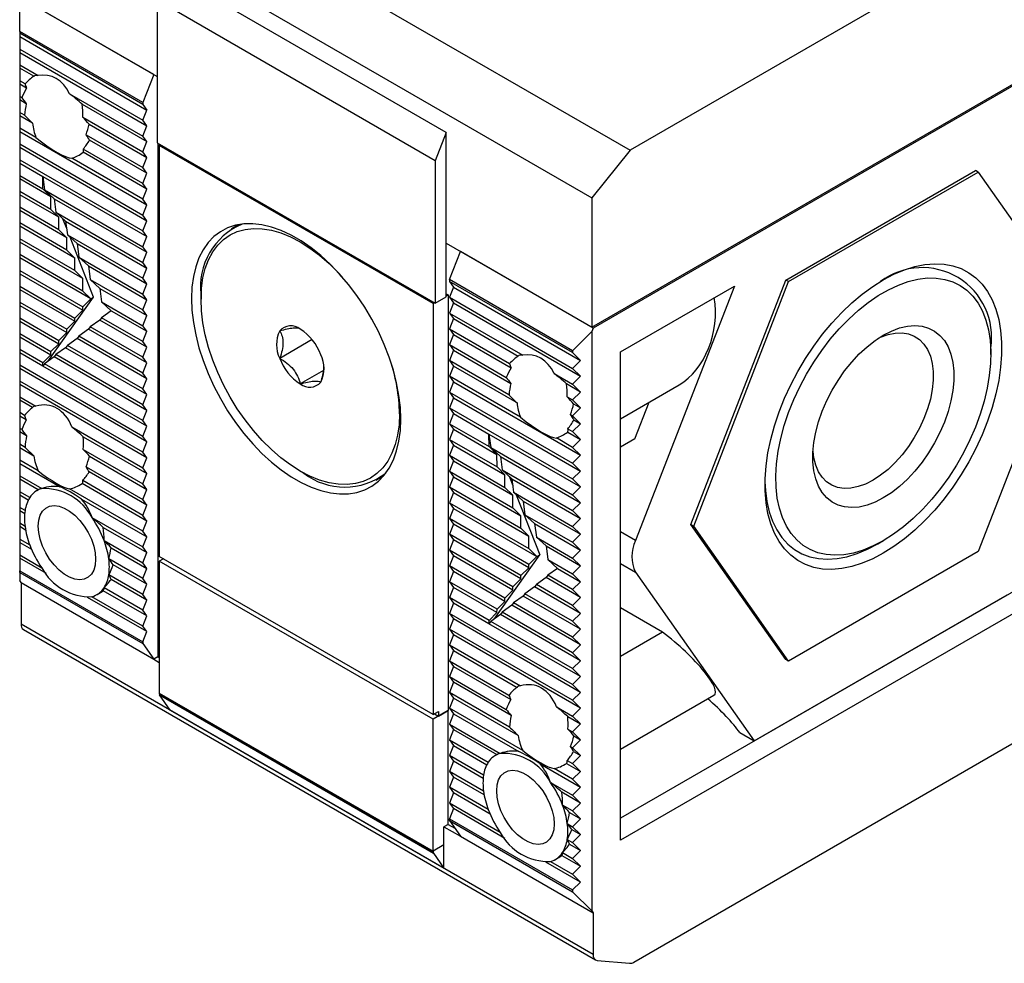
# Model space of a CAD drawing. Header units: millimetres. Extents: x 13 to 546, y 13 to 419.
# Tile 11 of 14: x 466 to 517, y 306 to 354. Entities that reach past the tile are written whole.
import ezdxf

# ---------------------------------------------------------------- set-up
doc = ezdxf.new("R2010")
doc.units = ezdxf.units.MM
doc.header["$LTSCALE"] = 2

msp = doc.modelspace()

# ---------------------------------------------------------------- linework, layer by layer
for p, q in [((468.236, 364.545), (497.652, 347.564)), ((523.39, 362.422), (497.652, 347.564)), ((466.256, 362.082), (495.672, 345.101)), ((488.141, 348.482), (473.787, 356.769)), ((466.115, 353.697), (466.115, 355.259)), ((473.044, 351.481), (466.185, 355.441)), ((466.256, 355.4), (473.221, 351.379)), ((487.575, 347.024), (473.221, 355.311)), ((473.221, 355.311), (473.221, 347.95)), ((495.672, 338.419), (525.37, 355.563)), ((525.441, 355.523), (495.742, 338.378)), ((472.479, 350.023), (466.115, 353.697)), ((466.115, 353.697), (466.115, 353.604)), ((472.479, 349.93), (466.115, 353.604)), ((466.115, 353.604), (466.115, 353.431)), ((466.115, 353.431), (472.683, 349.64)), ((466.115, 353.431), (466.115, 352.787)), ((466.115, 352.787), (472.479, 349.113)), ((466.115, 352.787), (466.115, 352.615)), ((466.115, 352.615), (472.683, 348.823)), ((466.115, 352.615), (466.115, 351.971)), ((466.115, 351.971), (467.07, 351.419)), ((466.115, 351.971), (466.115, 351.798)), ((466.838, 351.381), (466.115, 351.798)), ((466.115, 351.798), (466.115, 351.154)), ((466.396, 350.992), (466.115, 351.154)), ((466.115, 351.154), (466.115, 350.982)), ((473.044, 351.481), (472.479, 350.023)), ((466.471, 350.776), (466.115, 350.982)), ((466.115, 350.982), (466.115, 350.338)), ((466.221, 350.276), (466.115, 350.338)), ((466.115, 350.338), (466.115, 350.165)), ((466.456, 349.968), (466.115, 350.165)), ((466.115, 350.165), (466.115, 349.521)), ((468.695, 350.481), (472.479, 348.297)), ((472.479, 350.023), (472.479, 349.93)), ((466.363, 349.378), (466.115, 349.521)), ((466.115, 349.521), (466.115, 349.348)), ((469.336, 349.939), (472.683, 348.006)), ((472.479, 349.93), (472.683, 349.64)), ((472.479, 349.113), (472.683, 349.64)), ((466.779, 348.965), (466.115, 349.348)), ((466.115, 349.348), (466.115, 348.705)), ((469.369, 349.275), (472.479, 347.48)), ((472.683, 348.823), (472.479, 349.113)), ((466.115, 348.705), (466.115, 348.532)), ((466.955, 348.219), (466.115, 348.705)), ((466.115, 348.532), (472.683, 344.74)), ((466.115, 348.532), (466.115, 347.888)), ((469.702, 348.911), (472.683, 347.19)), ((472.479, 348.297), (472.683, 348.823)), ((488.141, 348.482), (487.575, 347.024)), ((488.141, 342.766), (488.141, 348.482)), ((469.544, 348.358), (472.479, 346.664)), ((472.683, 346.373), (469.717, 348.085)), ((472.683, 348.006), (472.479, 348.297)), ((472.479, 347.48), (472.683, 348.006)), ((473.221, 347.95), (487.575, 339.663)), ((466.115, 347.888), (472.479, 344.214)), ((466.115, 347.888), (466.115, 347.715)), ((466.115, 347.715), (472.683, 343.924)), ((466.115, 347.715), (466.115, 347.071)), ((472.683, 345.557), (469.394, 347.455)), ((472.479, 345.847), (469.402, 347.623)), ((472.683, 347.19), (472.479, 347.48)), ((473.256, 347.93), (473.256, 321.392)), ((473.327, 347.807), (473.398, 347.848)), ((473.327, 347.807), (473.327, 326.577)), ((487.469, 339.643), (473.327, 347.807)), ((497.652, 347.564), (495.672, 345.101)), ((466.115, 347.071), (472.479, 343.398)), ((466.115, 347.071), (466.115, 346.899)), ((472.479, 345.031), (468.81, 347.149)), ((472.479, 346.664), (472.683, 347.19)), ((487.575, 347.024), (487.575, 339.663)), ((466.115, 346.899), (467.309, 346.21)), ((466.115, 346.899), (466.115, 346.255)), ((472.683, 346.373), (472.479, 346.664)), ((505.693, 340.856), (515.491, 346.512)), ((505.834, 340.774), (515.632, 346.431)), ((515.632, 346.431), (515.491, 346.512)), ((515.632, 346.431), (520.531, 339.46)), ((466.115, 346.255), (467.311, 345.564)), ((466.115, 346.255), (466.115, 346.082)), ((467.721, 345.155), (466.115, 346.082)), ((466.115, 346.082), (466.115, 345.438)), ((467.309, 346.21), (472.683, 343.107)), ((467.309, 346.21), (467.399, 345.513)), ((467.311, 345.564), (467.309, 346.21)), ((472.479, 345.847), (472.683, 346.373)), ((467.723, 344.51), (466.115, 345.438)), ((466.115, 345.438), (466.115, 345.266)), ((467.721, 345.155), (467.311, 345.564)), ((467.399, 345.513), (472.479, 342.581)), ((467.399, 345.513), (467.898, 345.053)), ((472.683, 345.557), (472.479, 345.847)), ((472.479, 345.031), (472.683, 345.557)), ((468.134, 344.1), (466.115, 345.266)), ((466.115, 345.266), (466.115, 344.622)), ((467.723, 344.51), (467.721, 345.155)), ((467.898, 345.053), (472.683, 342.291)), ((467.898, 345.053), (467.988, 344.357)), ((472.683, 344.74), (472.479, 345.031)), ((495.672, 345.101), (495.672, 338.419)), ((468.136, 343.455), (466.115, 344.622)), ((466.115, 344.622), (466.115, 344.449)), ((468.546, 343.046), (466.115, 344.449)), ((466.115, 344.449), (466.115, 343.805)), ((468.134, 344.1), (467.723, 344.51)), ((472.479, 344.214), (472.683, 344.74)), ((467.988, 344.357), (472.479, 341.765)), ((467.988, 344.357), (468.487, 343.896)), ((468.136, 343.455), (468.134, 344.1)), ((468.532, 343.549), (468.345, 344.027)), ((468.487, 343.896), (472.683, 341.474)), ((468.487, 343.896), (468.578, 343.2)), ((472.683, 343.924), (472.479, 344.214)), ((472.479, 343.398), (472.683, 343.924)), ((468.548, 342.4), (466.115, 343.805)), ((466.115, 343.805), (466.115, 343.633)), ((468.959, 341.991), (466.115, 343.633)), ((466.115, 343.633), (466.115, 342.989)), ((468.546, 343.046), (468.136, 343.455)), ((472.683, 343.107), (472.479, 343.398)), ((477.402, 343.715), (477.037, 343.504)), ((468.961, 341.346), (466.115, 342.989)), ((466.115, 342.989), (466.115, 342.816)), ((468.548, 342.4), (468.546, 343.046)), ((468.578, 343.2), (472.479, 340.948)), ((468.578, 343.2), (469.076, 342.739)), ((469.933, 339.968), (468.721, 343.068)), ((472.479, 342.581), (472.683, 343.107)), ((469.371, 340.936), (466.115, 342.816)), ((466.115, 342.816), (466.115, 342.172)), ((468.959, 341.991), (468.548, 342.4)), ((469.076, 342.739), (472.683, 340.658)), ((469.076, 342.739), (469.167, 342.043)), ((472.683, 342.291), (472.479, 342.581)), ((488.141, 342.766), (495.672, 338.419)), ((488.141, 339.99), (488.141, 342.766)), ((469.373, 340.291), (466.115, 342.172)), ((466.115, 342.172), (466.115, 342)), ((469.784, 339.882), (466.115, 342)), ((466.115, 342), (466.115, 341.356)), ((468.961, 341.346), (468.959, 341.991)), ((469.167, 342.043), (472.479, 340.131)), ((469.167, 342.043), (469.666, 341.583)), ((472.479, 341.765), (472.683, 342.291)), ((488.318, 340.88), (488.883, 342.338)), ((495.742, 338.378), (488.883, 342.338)), ((466.115, 341.356), (469.373, 339.475)), ((466.115, 341.356), (466.115, 341.183)), ((469.371, 340.936), (468.961, 341.346)), ((469.666, 341.583), (472.683, 339.841)), ((469.666, 341.583), (469.756, 340.887)), ((472.683, 341.474), (472.479, 341.765)), ((472.479, 340.948), (472.683, 341.474)), ((466.115, 341.183), (469.371, 339.303)), ((466.115, 341.183), (466.115, 340.539)), ((469.373, 340.291), (469.371, 340.936)), ((469.756, 340.887), (472.479, 339.315)), ((469.756, 340.887), (470.255, 340.426)), ((472.683, 340.658), (472.479, 340.948)), ((494.682, 337.206), (488.318, 340.88)), ((488.318, 340.88), (488.318, 340.786)), ((500.794, 328.229), (505.693, 340.856)), ((505.834, 340.774), (505.693, 340.856)), ((466.115, 340.539), (468.961, 338.896)), ((466.115, 340.539), (466.115, 340.367)), ((466.115, 340.367), (468.959, 338.725)), ((466.115, 340.367), (466.115, 339.723)), ((470.255, 340.426), (472.683, 339.024)), ((470.255, 340.426), (470.346, 339.73)), ((472.479, 340.131), (472.683, 340.658)), ((494.682, 337.112), (488.318, 340.786)), ((488.318, 340.786), (488.522, 340.496)), ((488.522, 340.496), (488.318, 339.97)), ((488.522, 340.496), (495.09, 336.704)), ((497.157, 337.153), (503.039, 340.549)), ((503.039, 340.549), (497.936, 327.396)), ((500.935, 328.148), (505.834, 340.774)), ((467.569, 336.652), (469.933, 339.968)), ((469.784, 339.882), (469.373, 340.291)), ((469.373, 339.475), (469.784, 339.882)), ((469.784, 339.882), (469.933, 339.968)), ((472.683, 339.841), (472.479, 340.131)), ((472.479, 339.315), (472.683, 339.841)), ((475.484, 340.07), (475.484, 339.866)), ((487.575, 339.663), (488.141, 339.99)), ((488.141, 340.153), (488.247, 340.092)), ((488.247, 340.092), (488.141, 340.031)), ((488.247, 340.092), (488.247, 318.617)), ((488.318, 339.97), (494.682, 336.296)), ((488.318, 339.97), (488.522, 339.679)), ((466.115, 339.723), (468.548, 338.318)), ((466.115, 339.723), (466.115, 339.55)), ((466.115, 339.55), (468.546, 338.146)), ((466.115, 339.55), (466.115, 338.906)), ((468.961, 338.896), (469.371, 339.303)), ((469.371, 339.303), (469.373, 339.475)), ((470.346, 339.73), (472.479, 338.498)), ((470.346, 339.73), (470.844, 339.269)), ((472.683, 339.024), (472.479, 339.315)), ((487.54, 339.684), (487.469, 339.643)), ((487.469, 339.643), (487.469, 318.413)), ((488.522, 339.679), (488.318, 339.153)), ((488.522, 339.679), (495.09, 335.888)), ((520.531, 339.46), (515.632, 326.834)), ((466.115, 338.906), (468.136, 337.739)), ((466.115, 338.906), (466.115, 338.733)), ((468.959, 338.725), (468.961, 338.896)), ((470.255, 338.793), (469.756, 338.437)), ((470.346, 338.913), (470.255, 338.793)), ((472.683, 337.391), (470.255, 338.793)), ((470.844, 339.269), (470.346, 338.913)), ((472.479, 337.682), (470.346, 338.913)), ((470.844, 339.269), (472.683, 338.208)), ((472.479, 338.498), (472.683, 339.024)), ((488.318, 339.153), (492.102, 336.969)), ((488.318, 339.153), (488.522, 338.863)), ((488.522, 338.863), (488.318, 338.337)), ((488.522, 338.863), (491.869, 336.93)), ((466.115, 338.733), (468.134, 337.568)), ((466.115, 338.733), (466.115, 338.09)), ((468.546, 338.146), (468.548, 338.318)), ((468.548, 338.318), (468.959, 338.725)), ((469.666, 338.317), (469.167, 337.961)), ((469.756, 338.437), (469.666, 338.317)), ((472.683, 336.575), (469.666, 338.317)), ((472.479, 336.865), (469.756, 338.437)), ((472.683, 338.208), (472.479, 338.498)), ((488.318, 338.337), (491.427, 336.541)), ((488.318, 338.337), (488.522, 338.046)), ((495.742, 338.378), (495.672, 338.196)), ((466.115, 338.09), (467.723, 337.161)), ((466.115, 338.09), (466.115, 337.917)), ((466.115, 337.917), (467.721, 336.989)), ((466.115, 337.917), (466.115, 337.273)), ((468.136, 337.739), (468.546, 338.146)), ((469.076, 337.84), (468.578, 337.484)), ((469.167, 337.961), (469.076, 337.84)), ((472.683, 335.758), (469.076, 337.84)), ((472.479, 336.049), (469.167, 337.961)), ((472.479, 337.682), (472.683, 338.208)), ((481.223, 337.778), (479.55, 336.812)), ((488.522, 338.046), (488.318, 337.52)), ((488.522, 338.046), (491.503, 336.325)), ((494.682, 337.206), (495.672, 338.196)), ((495.672, 338.196), (495.672, 308.267)), ((467.311, 336.582), (466.115, 337.273)), ((466.115, 337.273), (466.115, 337.1)), ((467.723, 337.161), (468.134, 337.568)), ((468.487, 337.364), (467.988, 337.008)), ((468.134, 337.568), (468.136, 337.739)), ((468.578, 337.484), (468.487, 337.364)), ((472.683, 334.942), (468.487, 337.364)), ((472.479, 335.232), (468.578, 337.484)), ((472.683, 337.391), (472.479, 337.682)), ((472.479, 336.865), (472.683, 337.391)), ((488.318, 337.52), (491.253, 335.826)), ((488.318, 337.52), (488.522, 337.23)), ((516.284, 337.008), (516.284, 337.335)), ((467.309, 336.411), (466.115, 337.1)), ((466.115, 337.1), (466.115, 336.456)), ((467.311, 336.582), (467.721, 336.989)), ((467.898, 336.887), (467.399, 336.531)), ((467.721, 336.989), (467.723, 337.161)), ((467.988, 337.008), (467.898, 336.887)), ((472.683, 334.125), (467.898, 336.887)), ((472.479, 334.416), (467.988, 337.008)), ((472.683, 336.575), (472.479, 336.865)), ((488.522, 337.23), (488.318, 336.703)), ((488.522, 337.23), (491.487, 335.518)), ((494.682, 337.206), (494.682, 337.112)), ((495.09, 336.704), (494.682, 337.112)), ((497.157, 311.922), (497.157, 337.153)), ((472.479, 332.783), (466.115, 336.456)), ((466.115, 336.456), (466.115, 336.284)), ((472.683, 332.492), (466.115, 336.284)), ((466.115, 336.284), (466.115, 335.64)), ((467.309, 336.411), (467.311, 336.582)), ((467.399, 336.531), (467.309, 336.411)), ((472.683, 333.309), (467.309, 336.411)), ((472.479, 333.599), (467.399, 336.531)), ((472.479, 336.049), (472.683, 336.575)), ((491.394, 334.928), (488.318, 336.703)), ((488.318, 336.703), (488.522, 336.413)), ((488.522, 336.413), (488.318, 335.887)), ((491.81, 334.515), (488.522, 336.413)), ((494.682, 336.296), (495.09, 336.704)), ((495.09, 335.888), (494.682, 336.296)), ((472.683, 335.758), (472.479, 336.049)), ((472.479, 335.232), (472.683, 335.758)), ((481.815, 336.188), (480.61, 335.493)), ((491.987, 333.769), (488.318, 335.887)), ((488.318, 335.887), (488.522, 335.597)), ((493.726, 336.031), (494.682, 335.479)), ((494.682, 335.479), (495.09, 335.888)), ((472.479, 331.966), (466.115, 335.64)), ((466.115, 335.64), (466.115, 335.467)), ((472.683, 331.676), (466.115, 335.467)), ((466.115, 335.467), (466.115, 334.823)), ((472.683, 334.942), (472.479, 335.232)), ((488.522, 335.597), (488.318, 335.07)), ((488.522, 335.597), (495.09, 331.805)), ((495.09, 335.071), (494.367, 335.488)), ((495.09, 335.071), (494.682, 335.479)), ((497.157, 333.696), (500.186, 335.444)), ((466.115, 334.823), (466.955, 334.338)), ((466.115, 334.823), (466.115, 334.651)), ((472.479, 334.416), (472.683, 334.942)), ((488.318, 335.07), (494.682, 331.397)), ((488.318, 335.07), (488.522, 334.78)), ((488.522, 334.78), (488.318, 334.254)), ((488.522, 334.78), (495.09, 330.988)), ((494.401, 334.825), (494.682, 334.663)), ((494.682, 334.663), (495.09, 335.071)), ((466.779, 334.267), (466.115, 334.651)), ((466.115, 334.651), (466.115, 334.007)), ((472.683, 334.125), (472.479, 334.416)), ((488.318, 334.254), (494.682, 330.58)), ((488.318, 334.254), (488.522, 333.963)), ((495.09, 334.254), (494.682, 334.663)), ((494.682, 333.846), (495.09, 334.254)), ((494.734, 334.46), (495.09, 334.254)), ((497.896, 332.648), (498.634, 334.548)), ((466.363, 333.864), (466.115, 334.007)), ((466.115, 334.007), (466.115, 333.834)), ((466.456, 333.637), (466.115, 333.834)), ((466.115, 333.834), (466.115, 333.19)), ((472.479, 333.599), (472.683, 334.125)), ((488.522, 333.963), (488.318, 333.437)), ((488.522, 333.963), (490.36, 332.902)), ((494.575, 333.908), (494.682, 333.846)), ((495.09, 333.438), (494.682, 333.846)), ((468.81, 333.267), (472.479, 331.15)), ((472.683, 333.309), (472.479, 333.599)), ((472.479, 332.783), (472.683, 333.309)), ((488.318, 333.437), (490.363, 332.257)), ((488.318, 333.437), (488.522, 333.147)), ((494.682, 333.03), (495.09, 333.438)), ((494.749, 333.635), (495.09, 333.438)), ((466.221, 333.129), (466.115, 333.19)), ((466.115, 333.19), (466.115, 333.018)), ((466.471, 332.812), (466.115, 333.018)), ((466.115, 333.018), (466.115, 332.374)), ((469.394, 332.758), (472.683, 330.859)), ((472.683, 332.492), (472.479, 332.783)), ((488.522, 333.147), (488.318, 332.621)), ((488.522, 333.147), (490.773, 331.847)), ((490.36, 332.902), (495.09, 330.172)), ((490.36, 332.902), (490.451, 332.206)), ((490.363, 332.257), (490.36, 332.902)), ((494.682, 332.213), (493.841, 332.698)), ((494.426, 333.005), (495.09, 332.621)), ((494.434, 333.173), (494.682, 333.03)), ((495.09, 332.621), (494.682, 333.03)), ((466.396, 332.211), (466.115, 332.374)), ((466.115, 332.374), (466.115, 332.201)), ((466.115, 332.201), (466.838, 331.784)), ((466.115, 332.201), (466.115, 331.557)), ((472.479, 331.966), (472.683, 332.492)), ((488.318, 332.621), (490.775, 331.202)), ((488.318, 332.621), (488.522, 332.33)), ((488.522, 332.33), (488.318, 331.804)), ((488.522, 332.33), (491.185, 330.793)), ((490.773, 331.847), (490.363, 332.257)), ((490.451, 332.206), (494.682, 329.763)), ((490.451, 332.206), (490.95, 331.745)), ((494.682, 332.213), (495.09, 332.621)), ((495.09, 331.805), (494.682, 332.213)), ((497.896, 332.648), (497.157, 332.221)), ((469.402, 332.109), (472.479, 330.333)), ((469.717, 331.754), (472.683, 330.043)), ((472.683, 331.676), (472.479, 331.966)), ((472.479, 331.15), (472.683, 331.676)), ((488.318, 331.804), (491.187, 330.148)), ((488.318, 331.804), (488.522, 331.514)), ((490.775, 331.202), (490.773, 331.847)), ((490.95, 331.745), (495.09, 329.355)), ((490.95, 331.745), (491.04, 331.049)), ((494.682, 331.397), (495.09, 331.805)), ((467.07, 331.006), (466.115, 331.557)), ((466.115, 331.557), (466.115, 331.385)), ((466.115, 331.385), (468.206, 330.177)), ((466.115, 331.385), (466.115, 330.741)), ((469.544, 331.211), (472.479, 329.516)), ((488.522, 331.514), (488.318, 330.988)), ((488.522, 331.514), (491.598, 329.738)), ((491.185, 330.793), (490.775, 331.202)), ((495.09, 330.988), (494.682, 331.397)), ((466.115, 330.741), (467.258, 330.081)), ((466.115, 330.741), (466.115, 330.568)), ((472.683, 329.226), (469.702, 330.947)), ((472.683, 330.859), (472.479, 331.15)), ((472.479, 330.333), (472.683, 330.859)), ((480.61, 330.987), (480.786, 330.885)), ((484.537, 330.514), (484.902, 330.724)), ((488.318, 330.988), (491.6, 329.093)), ((488.318, 330.988), (488.522, 330.697)), ((488.522, 330.697), (488.318, 330.171)), ((488.522, 330.697), (492.01, 328.683)), ((491.04, 331.049), (494.682, 328.947)), ((491.04, 331.049), (491.539, 330.589)), ((491.187, 330.148), (491.185, 330.793)), ((491.397, 330.72), (491.584, 330.242)), ((494.682, 330.58), (495.09, 330.988)), ((467.072, 330.015), (466.115, 330.568)), ((466.115, 330.568), (466.115, 329.924)), ((472.683, 328.409), (469.336, 330.342)), ((472.479, 328.7), (469.369, 330.495)), ((472.683, 330.043), (472.479, 330.333)), ((488.318, 330.171), (492.012, 328.038)), ((488.318, 330.171), (488.522, 329.881)), ((491.598, 329.738), (491.187, 330.148)), ((491.539, 330.589), (495.09, 328.539)), ((491.539, 330.589), (491.629, 329.892)), ((495.09, 330.172), (494.682, 330.58)), ((494.682, 329.763), (495.09, 330.172)), ((466.636, 329.623), (466.115, 329.924)), ((466.115, 329.924), (466.115, 329.752)), ((466.561, 329.494), (466.115, 329.752)), ((466.115, 329.752), (466.115, 329.108)), ((467.13, 330.048), (467.004, 329.976)), ((472.479, 327.883), (468.695, 330.068)), ((472.479, 329.516), (472.683, 330.043)), ((488.522, 329.881), (488.318, 329.355)), ((488.522, 329.881), (492.423, 327.629)), ((491.6, 329.093), (491.598, 329.738)), ((491.629, 329.892), (494.682, 328.13)), ((491.629, 329.892), (492.128, 329.432)), ((491.772, 329.761), (492.985, 326.66)), ((495.09, 329.355), (494.682, 329.763)), ((469.311, 329.54), (472.683, 327.593)), ((472.683, 329.226), (472.479, 329.516)), ((472.479, 328.7), (472.683, 329.226)), ((488.318, 329.355), (492.425, 326.984)), ((488.318, 329.355), (488.522, 329.064)), ((492.128, 329.432), (495.09, 327.722)), ((492.128, 329.432), (492.219, 328.736)), ((494.682, 328.947), (495.09, 329.355)), ((466.391, 328.948), (466.115, 329.108)), ((466.115, 329.108), (466.115, 328.935)), ((466.372, 328.787), (466.115, 328.935)), ((466.115, 328.935), (466.115, 328.291)), ((472.683, 328.409), (472.479, 328.7)), ((488.522, 329.064), (488.318, 328.538)), ((488.522, 329.064), (492.835, 326.574)), ((492.01, 328.683), (491.6, 329.093)), ((492.012, 328.038), (492.01, 328.683)), ((492.219, 328.736), (494.682, 327.314)), ((492.219, 328.736), (492.717, 328.275)), ((495.09, 328.539), (494.682, 328.947)), ((466.391, 328.132), (466.115, 328.291)), ((466.115, 328.291), (466.115, 328.118)), ((466.421, 327.942), (466.115, 328.118)), ((466.115, 328.118), (466.115, 327.474)), ((469.85, 328.584), (472.479, 327.067)), ((472.479, 327.883), (472.683, 328.409)), ((492.425, 326.167), (488.318, 328.538)), ((488.318, 328.538), (488.522, 328.248)), ((488.522, 328.248), (488.318, 327.722)), ((492.423, 325.996), (488.522, 328.248)), ((492.717, 328.275), (495.09, 326.906)), ((492.717, 328.275), (492.808, 327.579)), ((494.682, 328.13), (495.09, 328.539)), ((495.09, 327.722), (494.682, 328.13)), ((500.794, 328.229), (500.935, 328.148)), ((505.693, 321.259), (500.794, 328.229)), ((505.834, 321.177), (500.935, 328.148)), ((470.433, 328.075), (472.683, 326.776)), ((472.683, 327.593), (472.479, 327.883)), ((492.012, 325.589), (488.318, 327.722)), ((488.318, 327.722), (488.522, 327.431)), ((492.423, 327.629), (492.012, 328.038)), ((492.425, 326.984), (492.423, 327.629)), ((494.682, 327.314), (495.09, 327.722)), ((523.048, 327.999), (497.157, 313.052)), ((497.936, 327.396), (497.157, 327.846)), ((466.115, 327.474), (466.636, 327.174)), ((466.115, 327.474), (466.115, 327.302)), ((466.115, 327.302), (466.726, 326.949)), ((466.115, 327.302), (466.115, 326.658)), ((470.473, 327.408), (472.479, 326.25)), ((472.479, 327.067), (472.683, 327.593)), ((488.522, 327.431), (488.318, 326.905)), ((492.01, 325.417), (488.522, 327.431)), ((492.808, 327.579), (494.682, 326.497)), ((492.808, 327.579), (493.307, 327.119)), ((493.307, 327.119), (495.09, 326.089)), ((493.307, 327.119), (493.397, 326.422)), ((495.09, 326.906), (494.682, 327.314)), ((524.027, 327.434), (497.157, 311.922)), ((510.451, 327.231), (510.734, 327.395)), ((466.115, 326.658), (467.258, 325.998)), ((466.115, 326.658), (466.115, 326.485)), ((470.833, 327.028), (472.683, 325.96)), ((472.683, 326.776), (472.479, 327.067)), ((472.479, 326.25), (472.683, 326.776)), ((491.6, 325.01), (488.318, 326.905)), ((488.318, 326.905), (488.522, 326.615)), ((488.522, 326.615), (488.318, 326.088)), ((491.598, 324.839), (488.522, 326.615)), ((490.62, 323.345), (492.985, 326.66)), ((492.835, 326.574), (492.425, 326.984)), ((492.835, 326.574), (492.985, 326.66)), ((494.682, 326.497), (495.09, 326.906)), ((515.632, 326.834), (505.834, 321.177)), ((467.492, 325.691), (466.115, 326.485)), ((466.115, 326.485), (466.115, 325.841)), ((472.479, 325.434), (470.718, 326.45)), ((472.683, 325.143), (470.95, 326.143)), ((472.683, 325.96), (472.479, 326.25)), ((487.469, 318.413), (473.327, 326.577)), ((473.539, 326.454), (473.327, 326.332)), ((487.469, 318.168), (473.327, 326.332)), ((473.327, 326.332), (473.327, 319.514)), ((491.187, 324.432), (488.318, 326.088)), ((488.318, 326.088), (488.522, 325.798)), ((492.423, 325.996), (492.425, 326.167)), ((492.425, 326.167), (492.835, 326.574)), ((493.397, 326.422), (494.682, 325.681)), ((493.397, 326.422), (493.896, 325.962)), ((495.09, 326.089), (494.682, 326.497)), ((494.682, 325.681), (495.09, 326.089)), ((497.157, 326.213), (497.936, 325.763)), ((466.115, 325.841), (472.479, 322.168)), ((466.115, 325.748), (466.115, 325.841)), ((466.115, 325.748), (472.479, 322.074)), ((466.115, 325.748), (466.115, 325.33)), ((472.479, 324.617), (470.718, 325.634)), ((472.479, 325.434), (472.683, 325.96)), ((488.522, 325.798), (488.318, 325.272)), ((491.185, 324.26), (488.522, 325.798)), ((492.01, 325.417), (492.012, 325.589)), ((492.012, 325.589), (492.423, 325.996)), ((493.397, 325.606), (493.307, 325.485)), ((493.896, 325.962), (493.397, 325.606)), ((494.682, 324.864), (493.397, 325.606)), ((493.896, 325.962), (495.09, 325.273)), ((495.09, 325.273), (494.682, 325.681)), ((497.936, 325.763), (504.06, 317.05)), ((466.185, 325.229), (466.115, 325.33)), ((466.185, 325.229), (466.185, 323.076)), ((466.185, 325.229), (473.044, 321.269)), ((472.683, 324.327), (470.833, 325.395)), ((472.683, 325.143), (472.479, 325.434)), ((472.479, 324.617), (472.683, 325.143)), ((490.775, 323.853), (488.318, 325.272)), ((488.318, 325.272), (488.522, 324.981)), ((491.6, 325.01), (492.01, 325.417)), ((492.808, 325.129), (492.717, 325.009)), ((493.307, 325.485), (492.808, 325.129)), ((494.682, 324.048), (492.808, 325.129)), ((495.09, 324.456), (493.307, 325.485)), ((494.682, 324.864), (495.09, 325.273)), ((470.104, 324.606), (470.23, 324.679)), ((472.683, 323.51), (470.433, 324.809)), ((472.479, 323.801), (470.473, 324.959)), ((472.683, 324.327), (472.479, 324.617)), ((488.522, 324.981), (488.318, 324.455)), ((490.773, 323.682), (488.522, 324.981)), ((491.187, 324.432), (491.598, 324.839)), ((491.598, 324.839), (491.6, 325.01)), ((492.219, 324.653), (492.128, 324.533)), ((492.717, 325.009), (492.219, 324.653)), ((494.682, 323.231), (492.219, 324.653)), ((495.09, 323.639), (492.717, 325.009)), ((495.09, 324.456), (494.682, 324.864)), ((504.06, 317.05), (517.124, 324.592)), ((472.683, 322.694), (469.617, 324.464)), ((472.479, 322.984), (469.85, 324.501)), ((472.479, 323.801), (472.683, 324.327)), ((490.363, 323.275), (488.318, 324.455)), ((488.318, 324.455), (488.522, 324.165)), ((488.522, 324.165), (488.318, 323.639)), ((490.36, 323.104), (488.522, 324.165)), ((490.775, 323.853), (491.185, 324.26)), ((491.539, 324.056), (491.04, 323.7)), ((491.185, 324.26), (491.187, 324.432)), ((491.629, 324.177), (491.539, 324.056)), ((495.09, 322.006), (491.539, 324.056)), ((492.128, 324.533), (491.629, 324.177)), ((494.682, 322.415), (491.629, 324.177)), ((495.09, 322.823), (492.128, 324.533)), ((494.682, 324.048), (495.09, 324.456)), ((495.09, 323.639), (494.682, 324.048)), ((472.683, 323.51), (472.479, 323.801)), ((494.682, 319.965), (488.318, 323.639)), ((488.318, 323.639), (488.522, 323.348)), ((490.363, 323.275), (490.773, 323.682)), ((490.95, 323.58), (490.451, 323.224)), ((490.773, 323.682), (490.775, 323.853)), ((491.04, 323.7), (490.95, 323.58)), ((495.09, 321.19), (490.95, 323.58)), ((494.682, 321.598), (491.04, 323.7)), ((494.682, 323.231), (495.09, 323.639)), ((499.329, 322.664), (497.157, 323.917)), ((495.742, 306.013), (466.185, 323.076)), ((472.479, 322.984), (472.683, 323.51)), ((488.522, 323.348), (488.318, 322.822)), ((495.09, 319.557), (488.522, 323.348)), ((490.36, 323.104), (490.363, 323.275)), ((490.451, 323.224), (490.36, 323.104)), ((495.09, 320.373), (490.36, 323.104)), ((494.682, 320.782), (490.451, 323.224)), ((495.09, 322.823), (494.682, 323.231)), ((466.31, 322.801), (495.867, 305.738)), ((472.683, 322.694), (472.479, 322.984)), ((472.479, 322.168), (472.683, 322.694)), ((494.682, 319.148), (488.318, 322.822)), ((488.318, 322.822), (488.522, 322.532)), ((488.522, 322.532), (488.318, 322.006)), ((495.09, 318.74), (488.522, 322.532)), ((494.682, 322.415), (495.09, 322.823)), ((499.329, 322.664), (497.157, 321.41)), ((472.479, 322.168), (472.479, 322.074)), ((472.479, 322.074), (473.044, 321.269)), ((488.318, 322.006), (491.987, 319.888)), ((488.318, 322.006), (488.522, 321.715)), ((495.09, 322.006), (494.682, 322.415)), ((494.682, 321.598), (495.09, 322.006)), ((488.522, 321.715), (488.318, 321.189)), ((488.522, 321.715), (491.81, 319.817)), ((495.09, 321.19), (494.682, 321.598)), ((473.256, 321.392), (473.044, 321.269)), ((473.044, 321.269), (473.327, 321.106)), ((473.256, 321.392), (473.327, 321.351)), ((488.318, 321.189), (491.394, 319.413)), ((488.318, 321.189), (488.522, 320.899)), ((494.682, 320.782), (495.09, 321.19)), ((505.834, 321.177), (505.693, 321.259)), ((488.522, 320.899), (488.318, 320.373)), ((488.522, 320.899), (491.487, 319.187)), ((495.09, 320.373), (494.682, 320.782)), ((488.318, 320.373), (491.253, 318.678)), ((488.318, 320.373), (488.522, 320.082)), ((488.522, 320.082), (488.318, 319.556)), ((491.503, 318.362), (488.522, 320.082)), ((494.682, 319.965), (495.09, 320.373)), ((497.836, 305.618), (523.347, 320.346)), ((473.327, 319.514), (487.469, 311.35)), ((473.327, 319.514), (473.327, 319.492)), ((487.469, 311.328), (473.327, 319.492)), ((491.427, 317.761), (488.318, 319.556)), ((488.318, 319.556), (488.522, 319.266)), ((495.09, 319.557), (494.682, 319.965)), ((494.682, 319.148), (495.09, 319.557)), ((473.346, 319.422), (487.488, 311.258)), ((473.893, 318.644), (473.346, 319.422)), ((488.522, 319.266), (488.318, 318.74)), ((491.869, 317.333), (488.522, 319.266)), ((495.09, 318.74), (494.682, 319.148)), ((497.157, 316.63), (501.976, 319.412)), ((473.893, 318.644), (488.035, 310.48)), ((488.247, 318.617), (487.469, 318.168)), ((487.469, 318.413), (487.752, 318.576)), ((487.54, 318.454), (487.752, 318.331)), ((487.752, 318.331), (488.247, 318.617)), ((487.752, 318.576), (487.752, 318.331)), ((488.247, 312.738), (488.247, 318.617)), ((492.102, 316.555), (488.318, 318.74)), ((488.318, 318.74), (488.522, 318.449)), ((488.522, 318.449), (488.318, 317.923)), ((488.522, 318.449), (491.894, 316.502)), ((493.841, 318.817), (494.682, 318.332)), ((494.682, 318.332), (495.09, 318.74)), ((487.469, 311.35), (487.469, 318.168)), ((494.426, 318.307), (495.09, 317.924)), ((495.09, 317.924), (494.682, 318.332)), ((488.318, 317.923), (490.946, 316.406)), ((488.318, 317.923), (488.522, 317.633)), ((488.522, 317.633), (488.318, 317.107)), ((488.522, 317.633), (490.761, 316.34)), ((494.434, 317.658), (494.682, 317.515)), ((494.682, 317.515), (495.09, 317.924)), ((495.09, 317.107), (494.682, 317.515)), ((503.317, 317.479), (504.06, 317.05)), ((488.318, 317.107), (490.324, 315.948)), ((488.318, 317.107), (488.522, 316.816)), ((494.682, 316.699), (495.09, 317.107)), ((494.749, 317.304), (495.09, 317.107)), ((488.522, 316.816), (488.318, 316.29)), ((488.522, 316.816), (490.249, 315.819)), ((494.575, 316.76), (494.682, 316.699)), ((495.09, 316.291), (494.682, 316.699)), ((494.734, 316.496), (495.09, 316.291)), ((490.079, 315.273), (488.318, 316.29)), ((488.318, 316.29), (488.522, 316)), ((488.522, 316), (488.318, 315.473)), ((490.06, 315.112), (488.522, 316)), ((490.818, 316.373), (490.692, 316.301)), ((494.401, 316.045), (494.682, 315.882)), ((494.682, 315.882), (495.09, 316.291)), ((490.079, 314.457), (488.318, 315.473)), ((488.318, 315.473), (488.522, 315.183)), ((492.999, 315.865), (495.09, 314.657)), ((494.682, 315.066), (493.726, 315.617)), ((494.367, 315.891), (495.09, 315.474)), ((495.09, 315.474), (494.682, 315.882)), ((494.682, 315.066), (495.09, 315.474)), ((488.522, 315.183), (488.318, 314.657)), ((490.109, 314.267), (488.522, 315.183)), ((493.538, 314.909), (494.682, 314.249)), ((495.09, 314.657), (494.682, 315.066)), ((490.324, 313.499), (488.318, 314.657)), ((488.318, 314.657), (488.522, 314.366)), ((495.09, 313.841), (494.121, 314.4)), ((494.682, 314.249), (495.09, 314.657)), ((488.522, 314.366), (488.318, 313.84)), ((490.415, 313.274), (488.522, 314.366)), ((495.09, 313.841), (494.682, 314.249)), ((490.946, 312.323), (488.318, 313.84)), ((488.318, 313.84), (488.522, 313.55)), ((488.522, 313.55), (488.318, 313.024)), ((491.18, 312.016), (488.522, 313.55)), ((494.682, 313.433), (494.161, 313.734)), ((494.521, 313.353), (495.09, 313.024)), ((494.682, 313.433), (495.09, 313.841)), ((495.09, 313.024), (494.682, 313.433)), ((488.318, 313.024), (494.682, 309.35)), ((488.318, 312.93), (488.318, 313.024)), ((488.318, 312.93), (494.682, 309.257)), ((488.318, 312.93), (488.883, 312.126)), ((494.682, 312.616), (495.09, 313.024)), ((488.247, 312.738), (488.035, 312.615)), ((488.035, 312.615), (488.883, 312.126)), ((488.035, 311.676), (488.035, 312.615)), ((488.247, 312.738), (488.594, 312.538)), ((494.406, 312.776), (494.682, 312.616)), ((494.638, 312.469), (495.09, 312.208)), ((495.09, 312.208), (494.682, 312.616)), ((488.883, 312.126), (495.742, 308.166)), ((494.406, 311.959), (494.682, 311.8)), ((494.682, 311.8), (495.09, 312.208)), ((488.035, 311.676), (487.469, 311.35)), ((487.469, 311.35), (487.469, 311.328)), ((488.035, 310.48), (488.035, 311.676)), ((494.521, 311.72), (495.09, 311.391)), ((495.09, 311.391), (494.682, 311.8)), ((494.682, 310.983), (495.09, 311.391)), ((487.488, 311.258), (488.035, 310.48)), ((493.538, 310.827), (494.682, 310.167)), ((493.792, 310.931), (493.918, 311.004)), ((494.121, 311.134), (495.09, 310.575)), ((494.161, 311.284), (494.682, 310.983)), ((495.09, 310.575), (494.682, 310.983)), ((495.09, 309.758), (493.305, 310.789)), ((494.682, 310.167), (495.09, 310.575)), ((495.09, 309.758), (494.682, 310.167)), ((494.682, 309.35), (495.09, 309.758)), ((494.682, 309.35), (494.682, 309.257)), ((495.672, 308.267), (494.682, 309.257)), ((495.672, 308.267), (495.742, 308.166)), ((495.742, 308.166), (495.742, 306.013)), ((495.955, 305.711), (497.624, 305.562))]:
    msp.add_line(p, q)
at = {"flags": 128}
for points in [[(474.989, 339.907), (475.013, 339.299), (475.087, 338.669), (475.208, 338.021), (475.376, 337.362), (475.59, 336.698), (475.848, 336.034), (476.146, 335.378), (476.483, 334.734), (476.856, 334.109), (477.26, 333.507), (477.694, 332.936), (478.151, 332.4), (478.629, 331.903), (479.123, 331.45), (479.628, 331.046), (480.141, 330.694), (480.656, 330.396), (481.168, 330.157), (481.674, 329.978), (482.167, 329.86), (482.645, 329.805), (483.103, 329.813), (483.536, 329.885), (483.941, 330.019), (484.313, 330.214), (484.65, 330.468), (484.949, 330.78), (485.206, 331.146), (485.42, 331.564), (485.588, 332.028), (485.71, 332.536), (485.783, 333.082), (485.808, 333.662), (485.783, 334.27), (485.71, 334.9), (485.588, 335.548), (485.42, 336.207), (485.206, 336.871), (484.949, 337.534), (484.65, 338.191), (484.313, 338.835), (483.941, 339.46), (483.536, 340.061), (483.103, 340.633), (482.645, 341.169), (482.167, 341.666), (481.674, 342.119), (481.168, 342.523), (480.656, 342.875), (480.141, 343.172), (479.628, 343.412), (479.123, 343.591), (478.629, 343.709), (478.151, 343.764), (477.694, 343.755), (477.26, 343.684), (476.856, 343.55), (476.483, 343.355), (476.146, 343.1), (475.848, 342.789), (475.59, 342.422), (475.376, 342.005), (475.208, 341.541), (475.087, 341.033), (475.013, 340.487), (474.989, 339.907)], [(485.737, 333.947), (485.712, 333.381), (485.638, 332.849), (485.516, 332.356), (485.347, 331.907), (485.132, 331.506), (484.873, 331.157), (484.573, 330.864), (484.235, 330.628), (483.863, 330.453), (483.458, 330.34), (483.027, 330.291), (482.572, 330.305), (482.098, 330.383), (481.61, 330.523), (481.113, 330.725), (480.61, 330.987), (480.108, 331.306), (479.61, 331.678), (479.122, 332.101), (478.649, 332.57), (478.194, 333.081), (477.762, 333.629), (477.358, 334.208), (476.985, 334.814), (476.647, 335.439), (476.348, 336.079), (476.089, 336.726), (475.874, 337.376), (475.705, 338.02), (475.582, 338.655), (475.509, 339.272), (475.484, 339.866), (475.509, 340.432), (475.582, 340.964), (475.705, 341.457), (475.874, 341.907), (476.089, 342.308), (476.348, 342.657), (476.647, 342.95), (476.985, 343.186), (477.358, 343.36), (477.762, 343.473), (478.194, 343.523), (478.649, 343.509), (479.122, 343.431), (479.61, 343.29), (480.108, 343.088), (480.61, 342.827), (481.113, 342.508), (481.61, 342.136), (482.098, 341.713), (482.572, 341.244), (482.777, 341.022)], [(510.733, 340.867), (511.281, 341.155), (511.825, 341.384), (512.36, 341.552), (512.882, 341.657), (513.387, 341.7), (513.87, 341.678), (514.328, 341.594), (514.757, 341.446), (515.154, 341.237), (515.515, 340.968), (515.838, 340.642), (516.119, 340.26), (516.357, 339.827), (516.55, 339.345), (516.696, 338.818), (516.794, 338.251), (516.843, 337.648), (516.843, 337.014), (516.794, 336.355), (516.696, 335.675), (516.55, 334.98), (516.357, 334.275), (516.119, 333.566), (515.838, 332.86), (515.515, 332.161), (515.154, 331.475), (514.757, 330.808), (514.328, 330.165), (513.87, 329.552), (513.387, 328.972), (512.882, 328.432), (512.36, 327.935), (511.825, 327.485), (511.281, 327.086), (510.733, 326.741), (510.185, 326.453), (509.641, 326.224), (509.106, 326.056), (508.584, 325.951), (508.079, 325.908), (507.596, 325.93), (507.138, 326.014), (506.709, 326.162), (506.312, 326.371), (505.951, 326.64), (505.628, 326.966), (505.347, 327.348), (505.109, 327.781), (504.916, 328.263), (504.77, 328.79), (504.672, 329.357), (504.623, 329.96), (504.623, 330.593), (504.672, 331.253), (504.77, 331.933), (504.916, 332.628), (505.109, 333.333), (505.347, 334.042), (505.628, 334.748), (505.951, 335.447), (506.312, 336.133), (506.709, 336.8), (507.138, 337.443), (507.596, 338.056), (508.079, 338.636), (508.584, 339.176), (509.106, 339.673), (509.641, 340.123), (510.185, 340.522), (510.733, 340.867)], [(510.733, 327.394), (510.213, 327.122), (509.698, 326.909), (509.192, 326.756), (508.699, 326.666), (508.225, 326.638), (507.772, 326.673), (507.345, 326.771), (506.949, 326.93), (506.585, 327.15), (506.258, 327.429), (505.97, 327.763), (505.724, 328.15), (505.522, 328.588), (505.366, 329.071), (505.257, 329.595), (505.196, 330.157), (505.184, 330.751), (505.22, 331.371), (505.305, 332.013), (505.438, 332.671), (505.617, 333.338), (505.842, 334.01), (506.109, 334.68), (506.417, 335.342), (506.762, 335.991), (507.143, 336.62), (507.555, 337.225), (507.995, 337.799), (508.46, 338.339), (508.944, 338.839), (509.444, 339.294), (509.955, 339.701), (510.473, 340.057), (510.993, 340.357), (511.511, 340.6), (512.023, 340.783), (512.522, 340.905), (513.007, 340.964), (513.471, 340.96), (513.911, 340.894), (514.323, 340.765), (514.704, 340.575), (515.05, 340.326), (515.357, 340.019), (515.625, 339.658), (515.849, 339.245), (516.028, 338.784), (516.161, 338.28), (516.246, 337.736), (516.282, 337.158), (516.27, 336.55), (516.209, 335.918), (516.1, 335.268), (515.944, 334.604), (515.742, 333.934), (515.496, 333.262), (515.208, 332.596), (514.881, 331.94), (514.518, 331.3), (514.121, 330.682), (513.694, 330.092), (513.241, 329.534), (512.767, 329.014), (512.274, 328.536), (511.768, 328.104), (511.253, 327.722), (510.733, 327.394)], [(510.733, 338.009), (511.156, 338.225), (511.573, 338.381), (511.979, 338.475), (512.367, 338.505), (512.734, 338.473), (513.074, 338.377), (513.382, 338.219), (513.654, 338.001), (513.887, 337.727), (514.077, 337.4), (514.222, 337.024), (514.319, 336.605), (514.369, 336.147), (514.369, 335.658), (514.319, 335.144), (514.222, 334.612), (514.077, 334.069), (513.887, 333.522), (513.654, 332.979), (513.382, 332.447), (513.074, 331.934), (512.734, 331.446), (512.367, 330.99), (511.979, 330.571), (511.573, 330.197), (511.156, 329.871), (510.733, 329.599), (510.31, 329.383), (509.893, 329.227), (509.488, 329.133), (509.099, 329.103), (508.732, 329.135), (508.392, 329.231), (508.084, 329.389), (507.812, 329.607), (507.579, 329.881), (507.389, 330.208), (507.244, 330.584), (507.147, 331.003), (507.098, 331.461), (507.098, 331.95), (507.147, 332.464), (507.244, 332.996), (507.389, 333.539), (507.579, 334.086), (507.812, 334.629), (508.084, 335.161), (508.392, 335.674), (508.732, 336.162), (509.099, 336.618), (509.488, 337.037), (509.893, 337.411), (510.31, 337.737), (510.733, 338.009)], [(510.457, 337.838), (510.593, 337.9), (510.977, 338.037), (511.348, 338.112), (511.702, 338.124), (512.032, 338.072), (512.333, 337.959), (512.6, 337.784), (512.83, 337.552), (513.018, 337.265), (513.162, 336.929), (513.259, 336.548), (513.308, 336.128), (513.308, 335.677), (513.259, 335.201), (513.162, 334.708), (513.018, 334.206), (512.83, 333.702), (512.6, 333.204), (512.333, 332.721), (512.032, 332.259), (511.702, 331.827), (511.348, 331.431), (510.977, 331.077), (510.593, 330.771), (510.203, 330.517), (509.813, 330.321), (509.429, 330.184), (509.057, 330.108), (508.704, 330.096), (508.374, 330.148), (508.073, 330.262), (507.805, 330.436), (507.576, 330.669), (507.388, 330.955), (507.244, 331.292), (507.147, 331.673), (507.102, 332.026)], [(504.618, 330.439), (504.642, 329.992), (504.716, 329.419), (504.839, 328.885), (505.011, 328.393), (505.228, 327.95), (505.49, 327.558), (505.795, 327.22), (506.139, 326.94), (506.52, 326.72), (506.935, 326.562), (507.379, 326.467), (507.85, 326.436), (508.343, 326.469), (508.854, 326.566), (509.378, 326.727), (509.912, 326.949), (510.45, 327.231)], [(467.069, 328.148), (467.095, 328.449), (467.17, 328.71), (467.292, 328.923), (467.457, 329.08), (467.659, 329.176), (467.892, 329.208), (468.148, 329.175), (468.417, 329.078), (468.691, 328.919), (468.961, 328.706), (469.216, 328.444), (469.449, 328.143), (469.652, 327.813), (469.817, 327.465), (469.939, 327.111), (470.014, 326.763), (470.039, 326.434), (470.014, 326.133), (469.939, 325.872), (469.817, 325.659), (469.652, 325.502), (469.449, 325.406), (469.216, 325.374), (468.961, 325.407), (468.691, 325.504), (468.417, 325.663), (468.148, 325.876), (467.892, 326.138), (467.659, 326.439), (467.457, 326.769), (467.292, 327.117), (467.17, 327.471), (467.095, 327.819), (467.069, 328.148)], [(490.757, 314.473), (490.783, 314.774), (490.858, 315.035), (490.98, 315.248), (491.145, 315.405), (491.347, 315.501), (491.58, 315.533), (491.836, 315.5), (492.105, 315.403), (492.379, 315.244), (492.649, 315.031), (492.904, 314.769), (493.137, 314.468), (493.34, 314.138), (493.505, 313.79), (493.627, 313.436), (493.702, 313.089), (493.727, 312.759), (493.702, 312.458), (493.627, 312.197), (493.505, 311.985), (493.34, 311.827), (493.137, 311.731), (492.904, 311.699), (492.649, 311.732), (492.379, 311.83), (492.105, 311.988), (491.836, 312.201), (491.58, 312.463), (491.347, 312.764), (491.145, 313.094), (490.98, 313.442), (490.858, 313.796), (490.783, 314.144), (490.757, 314.473)]]:
    msp.add_lwpolyline(points, dxfattribs=at)
for centre, radius, start, end in [((478.947, 340.52), 3.493, 112.479, 187.3927), ((512.741, 337.91), 3.589, 350.779, 126.8495), ((480.129, 337.731), 0.762, 50.7518, 139.4672), ((479.177, 336.083), 2.658, 20.2271, 57.362), ((480.964, 337.519), 1.581, 153.4364, 206.5636), ((482.044, 337.731), 2.658, 200.2271, 237.362), ((480.257, 336.295), 1.581, 333.4364, 26.5636), ((476.669, 333.811), 9.069, 0.8603, 18.7409), ((481.092, 336.082), 0.762, 230.7518, 319.4672), ((482.908, 333.621), 3.462, 232.2273, 307.9038), ((467.54, 329.045), 1.074, 105.2396, 147.3988), ((467.376, 327.291), 2.792, 27.5847, 92.4207), ((468.059, 328.725), 1.683, 147.733, 172.375), ((469.276, 328.54), 2.914, 171.9446, 188.0554), ((470.706, 328.725), 4.356, 187.8279, 200.8634), ((465.515, 325.537), 5.299, 20.6769, 35.0982), ((471.593, 329.045), 5.299, 200.6769, 215.0982), ((466.403, 325.857), 4.356, 7.8279, 20.8634), ((499.569, 326.58), 1.826, 153.4364, 206.5636), ((467.833, 326.042), 2.914, 351.9446, 8.0554), ((469.732, 327.291), 2.792, 207.5847, 272.4207), ((469.05, 325.857), 1.683, 327.733, 352.375), ((469.568, 325.537), 1.074, 285.2396, 327.3988), ((466.47, 323.039), 0.287, 172.6245, 236.0633), ((473.45, 319.487), 0.123, 177.6485, 212.3492), ((491.228, 315.37), 1.074, 105.2396, 147.3988), ((491.064, 313.617), 2.792, 27.5847, 92.4207), ((491.747, 315.05), 1.683, 147.733, 172.375), ((492.964, 314.865), 2.914, 171.9446, 188.0554), ((489.203, 311.863), 5.299, 20.6769, 35.0982), ((494.394, 315.05), 4.356, 187.8279, 200.8634), ((495.281, 315.37), 5.299, 200.6769, 215.0982), ((490.091, 312.182), 4.356, 7.8279, 20.8634), ((491.521, 312.367), 2.914, 351.9446, 8.0554), ((493.42, 313.616), 2.792, 207.5847, 272.4207), ((492.738, 312.182), 1.683, 327.733, 352.375), ((487.592, 311.323), 0.123, 177.6485, 212.3492), ((493.256, 311.862), 1.074, 285.2396, 327.3988), ((496.003, 305.97), 0.264, 170.7481, 259.4532), ((497.639, 305.929), 0.368, 267.6422, 302.3493)]:
    msp.add_arc(centre, radius, start, end)
for centre, major_axis, ratio, start_param, end_param in [((467.046, 348.793), (0.579, 2.621), 0.697888, 5.555175, 6.57683), ((467.454, 349.029), (0.579, 2.621), 0.697888, 0.633361, 0.890419), ((468.719, 349.759), (1.886, -1.617), 0.218443, 2.790334, 3.130051), ((467.862, 349.265), (0.579, 2.621), 0.697888, 1.11738, 1.332335), ((468.311, 349.524), (1.886, -1.617), 0.218443, 3.387109, 3.61407), ((467.903, 349.288), (1.886, -1.617), 0.218443, 3.829025, 4.042983), ((468.719, 349.759), (1.886, -1.617), 0.218443, 1.428964, 1.76868), ((468.27, 349.5), (0.579, 2.621), 0.697888, 1.546293, 1.769778), ((467.454, 349.029), (0.579, 2.621), 0.697888, 4.958401, 5.215459), ((467.495, 349.052), (1.886, -1.617), 0.218443, 4.266468, 4.515256), ((468.679, 349.736), (0.579, 2.621), 0.697888, 2.018565, 2.33234), ((468.311, 349.524), (1.886, -1.617), 0.218443, 0.944945, 1.171906), ((467.862, 349.265), (0.579, 2.621), 0.697888, 4.516484, 4.73144), ((467.086, 348.817), (1.886, -1.617), 0.218443, 4.82903, 6.01317), ((468.27, 349.5), (0.579, 2.621), 0.697888, 4.079042, 4.302527), ((467.903, 349.288), (1.886, -1.617), 0.218443, 0.516032, 0.729989), ((468.679, 349.736), (0.579, 2.621), 0.697888, 3.51648, 3.830254), ((467.495, 349.052), (1.886, -1.617), 0.218443, 0.043759, 0.292547), ((499.531, 338.646), (0.764, 3.458), 0.697888, 3.709727, 5.246417), ((492.485, 334.578), (0.579, 2.621), 0.697888, 0.633361, 0.890419), ((493.751, 335.309), (1.886, -1.617), 0.218443, 2.790334, 3.130051), ((492.077, 334.343), (0.579, 2.621), 0.697888, 5.555175, 6.57683), ((492.894, 334.814), (0.579, 2.621), 0.697888, 1.11738, 1.332335), ((493.343, 335.073), (1.886, -1.617), 0.218443, 3.387109, 3.61407), ((492.934, 334.838), (1.886, -1.617), 0.218443, 3.829025, 4.042983), ((493.751, 335.309), (1.886, -1.617), 0.218443, 1.428964, 1.76868), ((493.302, 335.05), (0.579, 2.621), 0.697888, 1.546293, 1.769778), ((492.485, 334.578), (0.579, 2.621), 0.697888, 4.958401, 5.215459), ((492.526, 334.602), (1.886, -1.617), 0.218443, 4.266468, 4.515256), ((493.343, 335.073), (1.886, -1.617), 0.218443, 0.944945, 1.171906), ((467.495, 331.987), (0.579, 2.621), 0.697888, 0.688662, 0.937449), ((468.679, 332.67), (1.886, -1.617), 0.218443, 2.871577, 3.185352), ((467.086, 331.751), (0.579, 2.621), 0.697888, 5.473932, 6.658072), ((493.71, 335.285), (0.579, 2.621), 0.697888, 2.018565, 2.33234), ((492.894, 334.814), (0.579, 2.621), 0.697888, 4.516484, 4.73144), ((468.27, 332.434), (1.886, -1.617), 0.218443, 3.434139, 3.657624), ((492.118, 334.366), (1.886, -1.617), 0.218443, 4.82903, 6.01317), ((492.934, 334.838), (1.886, -1.617), 0.218443, 0.516032, 0.729989), ((467.903, 332.222), (0.579, 2.621), 0.697888, 1.160934, 1.374892), ((468.679, 332.67), (1.886, -1.617), 0.218443, 1.373663, 1.687437), ((493.302, 335.05), (0.579, 2.621), 0.697888, 4.079042, 4.302527), ((467.862, 332.199), (1.886, -1.617), 0.218443, 3.871582, 4.086537), ((468.311, 332.458), (0.579, 2.621), 0.697888, 1.589847, 1.816808), ((467.495, 331.987), (0.579, 2.621), 0.697888, 4.911371, 5.160158), ((493.71, 335.285), (0.579, 2.621), 0.697888, 3.51648, 3.830254), ((492.526, 334.602), (1.886, -1.617), 0.218443, 0.043759, 0.292547), ((467.454, 331.963), (1.886, -1.617), 0.218443, 4.313498, 4.570556), ((468.719, 332.694), (0.579, 2.621), 0.697888, 2.073866, 2.413583), ((468.27, 332.434), (1.886, -1.617), 0.218443, 0.90139, 1.124876), ((467.903, 332.222), (0.579, 2.621), 0.697888, 4.473928, 4.687885), ((467.862, 332.199), (1.886, -1.617), 0.218443, 0.472477, 0.687433), ((467.046, 331.727), (1.886, -1.617), 0.218443, 4.910273, 5.931927), ((468.311, 332.458), (0.579, 2.621), 0.697888, 4.032011, 4.258972), ((467.534, 326.702), (0.764, 3.458), 0.697888, 0.037505, 0.415487), ((469.983, 328.116), (2.488, -2.133), 0.218443, 2.024819, 2.534195), ((468.719, 332.694), (0.579, 2.621), 0.697888, 3.435237, 3.774954), ((467.454, 331.963), (1.886, -1.617), 0.218443, 6.271644, 6.528702), ((469.575, 327.88), (2.488, -2.133), 0.218443, 2.912177, 3.064824), ((467.534, 326.702), (0.764, 3.458), 0.697888, 5.433332, 5.811314), ((469.575, 327.88), (2.488, -2.133), 0.218443, 1.409945, 1.646837), ((467.942, 326.937), (0.764, 3.458), 0.697888, 5.000279, 5.19644), ((469.167, 327.645), (2.488, -2.133), 0.218443, 1.037166, 1.213784), ((468.35, 327.173), (0.764, 3.458), 0.697888, 4.657204, 4.823661), ((468.758, 327.409), (2.488, -2.133), 0.218443, 0.708711, 0.870709), ((468.758, 327.409), (0.764, 3.458), 0.697888, 4.333208, 4.495206), ((468.35, 327.173), (2.488, -2.133), 0.218443, 0.380256, 0.546713), ((469.167, 327.645), (0.764, 3.458), 0.697888, 3.990133, 4.166751), ((469.575, 327.88), (0.764, 3.458), 0.697888, 3.709727, 3.793972), ((467.942, 326.937), (2.488, -2.133), 0.218443, 0.007477, 0.203638), ((499.531, 321.58), (2.488, -2.133), 0.218443, 6.206417, 8.119124), ((492.118, 317.301), (0.579, 2.621), 0.697888, 5.473932, 6.658072), ((492.526, 317.536), (0.579, 2.621), 0.697888, 0.688662, 0.937449), ((493.71, 318.22), (1.886, -1.617), 0.218443, 2.871577, 3.185352), ((492.934, 317.772), (0.579, 2.621), 0.697888, 1.160934, 1.374892), ((493.302, 317.984), (1.886, -1.617), 0.218443, 3.434139, 3.657624), ((501.125, 318.744), (2.488, -2.133), 0.218443, 0.708711, 1.543424), ((492.894, 317.748), (1.886, -1.617), 0.218443, 3.871582, 4.086537), ((493.71, 318.22), (1.886, -1.617), 0.218443, 1.373663, 1.687437), ((493.343, 318.008), (0.579, 2.621), 0.697888, 1.589847, 1.816808), ((492.526, 317.536), (0.579, 2.621), 0.697888, 4.911371, 5.160158), ((492.485, 317.513), (1.886, -1.617), 0.218443, 4.313498, 4.570556), ((493.302, 317.984), (1.886, -1.617), 0.218443, 0.90139, 1.124876), ((493.751, 318.243), (0.579, 2.621), 0.697888, 2.073866, 2.413583), ((492.934, 317.772), (0.579, 2.621), 0.697888, 4.473928, 4.687885), ((493.263, 314.205), (2.488, -2.133), 0.218443, 2.912177, 3.064824), ((491.222, 313.027), (0.764, 3.458), 0.697888, 0.037505, 0.415487), ((493.671, 314.441), (2.488, -2.133), 0.218443, 2.024819, 2.534195), ((492.077, 317.277), (1.886, -1.617), 0.218443, 4.910273, 5.931927), ((493.343, 318.008), (0.579, 2.621), 0.697888, 4.032011, 4.258972), ((492.894, 317.748), (1.886, -1.617), 0.218443, 0.472477, 0.687433), ((492.485, 317.513), (1.886, -1.617), 0.218443, 6.271644, 6.528702), ((491.222, 313.027), (0.764, 3.458), 0.697888, 5.433332, 5.811314), ((493.751, 318.243), (0.579, 2.621), 0.697888, 3.435237, 3.774954), ((493.263, 314.205), (2.488, -2.133), 0.218443, 1.409945, 1.646837), ((491.63, 313.263), (0.764, 3.458), 0.697888, 5.000279, 5.19644), ((492.855, 313.97), (2.488, -2.133), 0.218443, 1.037166, 1.213784), ((492.038, 313.498), (0.764, 3.458), 0.697888, 4.657204, 4.823661), ((492.446, 313.734), (2.488, -2.133), 0.218443, 0.708711, 0.870709), ((492.446, 313.734), (0.764, 3.458), 0.697888, 4.333208, 4.495206), ((492.038, 313.498), (2.488, -2.133), 0.218443, 0.380256, 0.546713), ((492.855, 313.97), (0.764, 3.458), 0.697888, 3.990133, 4.166751), ((493.263, 314.205), (0.764, 3.458), 0.697888, 3.709727, 3.793972), ((491.63, 313.263), (2.488, -2.133), 0.218443, 0.007477, 0.203638)]:
    msp.add_ellipse(centre, major_axis=major_axis, ratio=ratio, start_param=start_param, end_param=end_param)
for points, knots in [([(480.61, 338.321), (480.575, 338.341), (480.531, 338.357), (480.414, 338.375), (480.338, 338.377), (480.061, 338.352), (479.813, 338.297), (479.55, 338.226)], [0, 0, 0, 0, 0.25, 0.25, 0.5, 0.5, 1, 1, 1, 1]), ([(479.55, 338.226), (479.598, 338.143), (479.638, 338.054), (479.696, 337.853), (479.714, 337.74), (479.714, 337.37), (479.646, 337.09), (479.55, 336.812)], [0, 0, 0, 0, 0.25, 0.25, 0.5, 0.5, 1, 1, 1, 1]), ([(479.55, 336.812), (479.68, 336.737), (479.806, 336.655), (480.039, 336.47), (480.149, 336.364), (480.428, 336.019), (480.54, 335.756), (480.61, 335.493)], [0, 0, 0, 0, 0.25, 0.25, 0.5, 0.5, 1, 1, 1, 1]), ([(481.671, 335.587), (481.708, 335.705), (481.783, 335.946), (481.844, 336.226), (481.827, 336.355), (481.824, 336.382)], [0, 0, 0, 0, 0.432528, 0.879846, 1, 1, 1, 1]), ([(480.61, 335.493), (480.741, 335.528), (480.866, 335.559), (481.1, 335.608), (481.21, 335.626), (481.488, 335.651), (481.601, 335.628), (481.671, 335.587)], [0, 0, 0, 0, 0.25, 0.25, 0.5, 0.5, 1, 1, 1, 1])]:
    msp.add_open_spline(points, degree=3, knots=knots)

doc.saveas('drawing.dxf')
